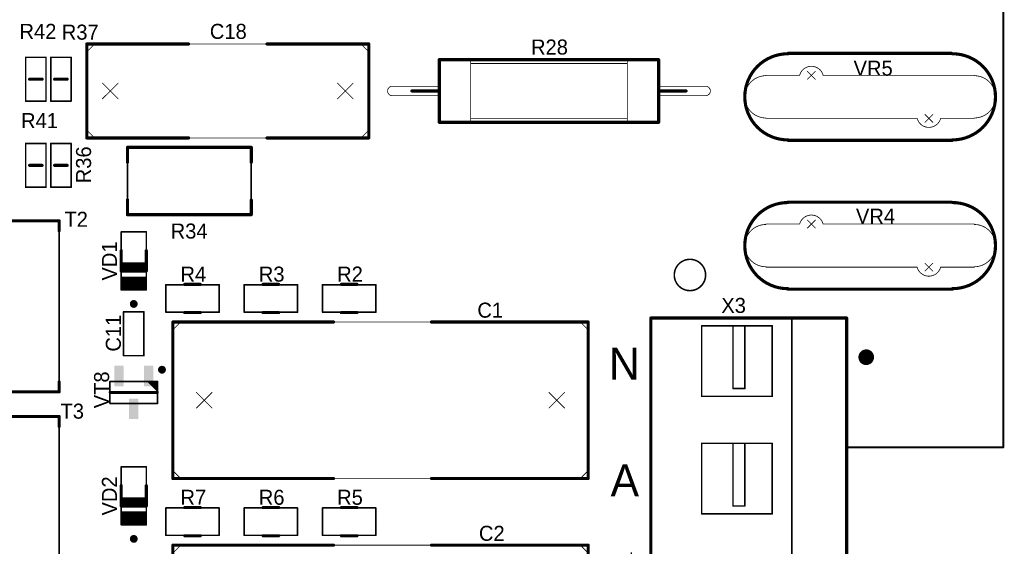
# Model space of a CAD drawing. Extents: x 155 to 301, y 140 to 255.
# Tile 16 of 17: x 238 to 301, y 170 to 203. Entities that reach past the tile are written whole.
import ezdxf

# ---------------------------------------------------------------- set-up
doc = ezdxf.new("R2010")
doc.units = 0
for name, color, linetype in [('Board', 3, 'CONTINUOUS'), ('Top_Assy', 10, 'CONTINUOUS'), ('Top_Assy_SMD', 27, 'CONTINUOUS'), ('Top_Attr', 23, 'CONTINUOUS'), ('Top_Attr_SMD', 25, 'CONTINUOUS'), ('Top_Silk', 6, 'CONTINUOUS')]:
    doc.layers.add(name, color=color, linetype=linetype)

# ---------------------------------------------------------------- blocks, each defined once
blk = doc.blocks.new('UNIT_DISC')
at = {"linetype": 'CONTINUOUS', "const_width": 0.5}
blk.add_lwpolyline([(0.25, 0, 1), (-0.25, 0, 1)], format="xyb", close=True, dxfattribs=at)
blk = doc.blocks.new('RESC1608X55N_5504')
at = {"layer": 'Top_Assy_SMD', "linetype": 'CONTINUOUS', "const_width": 0.1}
for points in [[(240.2, 195.4), (240.2, 192.6)], [(241.5, 195.4), (240.2, 195.4)], [(241.5, 192.6), (241.5, 195.4)], [(240.2, 192.6), (241.5, 192.6)]]:
    blk.add_lwpolyline(points, dxfattribs=at)
at = {"layer": 'Top_Silk', "linetype": 'CONTINUOUS', "const_width": 0.2}
blk.add_lwpolyline([(241.25, 194), (240.45, 194)], dxfattribs=at)
at = {"layer": 'Top_Assy_SMD', "xscale": 0.1, "yscale": 0.1, "zscale": 0.1}
for p in [(240.2, 195.4), (240.2, 195.4), (241.5, 195.4), (241.5, 195.4), (240.2, 192.6), (240.2, 192.6), (241.5, 192.6), (241.5, 192.6)]:
    blk.add_blockref('UNIT_DISC', p, dxfattribs=at)
at = {"layer": 'Top_Silk', "xscale": 0.2, "yscale": 0.2, "zscale": 0.2}
for p in [(240.45, 194), (241.25, 194)]:
    blk.add_blockref('UNIT_DISC', p, dxfattribs=at)
blk = doc.blocks.new('R36')
blk.add_blockref('RESC1608X55N_5504', (0, 0))
at = {"layer": 'Top_Attr_SMD'}
blk.add_text('R36', height=0.96, rotation=90, dxfattribs=at).set_placement((242.775, 192.85625))
blk = doc.blocks.new('RESC1608X55N_5526')
at = {"layer": 'Top_Assy_SMD', "linetype": 'CONTINUOUS', "const_width": 0.1}
for points in [[(238.6, 195.4), (238.6, 192.6)], [(239.9, 195.4), (238.6, 195.4)], [(239.9, 192.6), (239.9, 195.4)], [(238.6, 192.6), (239.9, 192.6)]]:
    blk.add_lwpolyline(points, dxfattribs=at)
at = {"layer": 'Top_Silk', "linetype": 'CONTINUOUS', "const_width": 0.2}
blk.add_lwpolyline([(238.85, 194), (239.65, 194)], dxfattribs=at)
at = {"layer": 'Top_Assy_SMD', "xscale": 0.1, "yscale": 0.1, "zscale": 0.1}
for p in [(238.6, 195.4), (238.6, 195.4), (239.9, 195.4), (239.9, 195.4), (238.6, 192.6), (238.6, 192.6), (239.9, 192.6), (239.9, 192.6)]:
    blk.add_blockref('UNIT_DISC', p, dxfattribs=at)
at = {"layer": 'Top_Silk', "xscale": 0.2, "yscale": 0.2, "zscale": 0.2}
for p in [(238.85, 194), (239.65, 194)]:
    blk.add_blockref('UNIT_DISC', p, dxfattribs=at)
blk = doc.blocks.new('R41')
blk.add_blockref('RESC1608X55N_5526', (0, 0))
at = {"layer": 'Top_Attr_SMD'}
blk.add_text('R41', height=0.96, dxfattribs=at).set_placement((238.30625, 196.375))
blk = doc.blocks.new('RESC3216X65N_5599')
at = {"layer": 'Top_Assy_SMD', "linetype": 'CONTINUOUS', "const_width": 0.1}
for points in [[(252.55, 172.125), (252.55, 170.375)], [(255.95, 172.125), (252.55, 172.125)], [(255.95, 170.375), (255.95, 172.125)], [(252.55, 170.375), (255.95, 170.375)]]:
    blk.add_lwpolyline(points, dxfattribs=at)
at = {"layer": 'Top_Silk', "linetype": 'CONTINUOUS', "const_width": 0.2}
for points in [[(254.75, 172.15), (253.75, 172.15)], [(254.75, 170.35), (253.75, 170.35)]]:
    blk.add_lwpolyline(points, dxfattribs=at)
at = {"layer": 'Top_Assy_SMD', "xscale": 0.1, "yscale": 0.1, "zscale": 0.1}
for p in [(252.55, 172.125), (252.55, 172.125), (255.95, 172.125), (255.95, 172.125), (252.55, 170.375), (252.55, 170.375), (255.95, 170.375), (255.95, 170.375)]:
    blk.add_blockref('UNIT_DISC', p, dxfattribs=at)
at = {"layer": 'Top_Silk', "xscale": 0.2, "yscale": 0.2, "zscale": 0.2}
for p in [(253.75, 172.15), (254.75, 172.15), (253.75, 170.35), (254.75, 170.35)]:
    blk.add_blockref('UNIT_DISC', p, dxfattribs=at)
blk = doc.blocks.new('R6')
blk.add_blockref('RESC3216X65N_5599', (0, 0))
at = {"layer": 'Top_Attr_SMD'}
blk.add_text('R6', height=0.96, dxfattribs=at).set_placement((253.48125, 172.325))
blk = doc.blocks.new('RESC3216X65N_5622')
at = {"layer": 'Top_Assy_SMD', "linetype": 'CONTINUOUS', "const_width": 0.1}
for points in [[(252.55, 186.375), (252.55, 184.625)], [(255.95, 186.375), (252.55, 186.375)], [(255.95, 184.625), (255.95, 186.375)], [(252.55, 184.625), (255.95, 184.625)]]:
    blk.add_lwpolyline(points, dxfattribs=at)
at = {"layer": 'Top_Silk', "linetype": 'CONTINUOUS', "const_width": 0.2}
for points in [[(254.75, 186.4), (253.75, 186.4)], [(254.75, 184.6), (253.75, 184.6)]]:
    blk.add_lwpolyline(points, dxfattribs=at)
at = {"layer": 'Top_Assy_SMD', "xscale": 0.1, "yscale": 0.1, "zscale": 0.1}
for p in [(252.55, 186.375), (252.55, 186.375), (255.95, 186.375), (255.95, 186.375), (252.55, 184.625), (252.55, 184.625), (255.95, 184.625), (255.95, 184.625)]:
    blk.add_blockref('UNIT_DISC', p, dxfattribs=at)
at = {"layer": 'Top_Silk', "xscale": 0.2, "yscale": 0.2, "zscale": 0.2}
for p in [(253.75, 186.4), (254.75, 186.4), (253.75, 184.6), (254.75, 184.6)]:
    blk.add_blockref('UNIT_DISC', p, dxfattribs=at)
blk = doc.blocks.new('R3')
blk.add_blockref('RESC3216X65N_5622', (0, 0))
at = {"layer": 'Top_Attr_SMD'}
blk.add_text('R3', height=0.96, dxfattribs=at).set_placement((253.48125, 186.575))
blk = doc.blocks.new('RESC1608X55N_6766')
at = {"layer": 'Top_Assy_SMD', "linetype": 'CONTINUOUS', "const_width": 0.1}
for points in [[(240.2, 200.9), (240.2, 198.1)], [(241.5, 200.9), (240.2, 200.9)], [(241.5, 198.1), (241.5, 200.9)], [(240.2, 198.1), (241.5, 198.1)]]:
    blk.add_lwpolyline(points, dxfattribs=at)
at = {"layer": 'Top_Silk', "linetype": 'CONTINUOUS', "const_width": 0.2}
blk.add_lwpolyline([(241.25, 199.5), (240.45, 199.5)], dxfattribs=at)
at = {"layer": 'Top_Assy_SMD', "xscale": 0.1, "yscale": 0.1, "zscale": 0.1}
for p in [(240.2, 200.9), (240.2, 200.9), (241.5, 200.9), (241.5, 200.9), (240.2, 198.1), (240.2, 198.1), (241.5, 198.1), (241.5, 198.1)]:
    blk.add_blockref('UNIT_DISC', p, dxfattribs=at)
at = {"layer": 'Top_Silk', "xscale": 0.2, "yscale": 0.2, "zscale": 0.2}
for p in [(240.45, 199.5), (241.25, 199.5)]:
    blk.add_blockref('UNIT_DISC', p, dxfattribs=at)
blk = doc.blocks.new('R37')
blk.add_blockref('RESC1608X55N_6766', (0, 0))
at = {"layer": 'Top_Attr_SMD'}
blk.add_text('R37', height=0.96, dxfattribs=at).set_placement((240.90625, 202.025))
blk = doc.blocks.new('RESC1608X55N_6810')
at = {"layer": 'Top_Assy_SMD', "linetype": 'CONTINUOUS', "const_width": 0.1}
for points in [[(238.6, 200.9), (238.6, 198.1)], [(239.9, 200.9), (238.6, 200.9)], [(239.9, 198.1), (239.9, 200.9)], [(238.6, 198.1), (239.9, 198.1)]]:
    blk.add_lwpolyline(points, dxfattribs=at)
at = {"layer": 'Top_Silk', "linetype": 'CONTINUOUS', "const_width": 0.2}
blk.add_lwpolyline([(238.85, 199.5), (239.65, 199.5)], dxfattribs=at)
at = {"layer": 'Top_Assy_SMD', "xscale": 0.1, "yscale": 0.1, "zscale": 0.1}
for p in [(238.6, 200.9), (238.6, 200.9), (239.9, 200.9), (239.9, 200.9), (238.6, 198.1), (238.6, 198.1), (239.9, 198.1), (239.9, 198.1)]:
    blk.add_blockref('UNIT_DISC', p, dxfattribs=at)
at = {"layer": 'Top_Silk', "xscale": 0.2, "yscale": 0.2, "zscale": 0.2}
for p in [(238.85, 199.5), (239.65, 199.5)]:
    blk.add_blockref('UNIT_DISC', p, dxfattribs=at)
blk = doc.blocks.new('R42')
blk.add_blockref('RESC1608X55N_6810', (0, 0))
at = {"layer": 'Top_Attr_SMD'}
blk.add_text('R42', height=0.96, dxfattribs=at).set_placement((238.20625, 202.075))
blk = doc.blocks.new('SOT95P237X112_3N_8011')
at = {"layer": 'Top_Assy_SMD', "linetype": 'CONTINUOUS', "const_width": 0.1}
for points in [[(243.98, 180.2), (243.98, 178.8)], [(247.02, 180.2), (243.98, 180.2)], [(246.42, 180.2), (247.02, 179.6)], [(246.52, 180.2), (247.02, 179.7)], [(246.62, 180.2), (247.02, 179.8)], [(246.72, 180.2), (247.02, 179.9)], [(246.82, 180.2), (247.02, 180)], [(246.92, 180.2), (247.02, 180.1)], [(247.02, 178.8), (247.02, 180.2)], [(243.98, 178.8), (247.02, 178.8)]]:
    blk.add_lwpolyline(points, dxfattribs=at)
at = {"layer": 'Top_Silk', "linetype": 'CONTINUOUS', "const_width": 0.25}
blk.add_lwpolyline([(247.3, 180.825, 1), (247.3, 181.075, 1)], format="xyb", close=True, dxfattribs=at)
at = {"layer": 'Top_Silk', "linetype": 'CONTINUOUS', "const_width": 0.2}
blk.add_lwpolyline([(244, 179.5), (247, 179.5)], dxfattribs=at)
at = {"layer": 'Top_Assy_SMD', "xscale": 0.1, "yscale": 0.1, "zscale": 0.1}
for p in [(243.98, 180.2), (243.98, 180.2), (246.42, 180.2), (246.52, 180.2), (246.62, 180.2), (246.72, 180.2), (246.82, 180.2), (246.92, 180.2), (247.02, 180.2), (247.02, 180.2), (247.02, 180.1), (247.02, 180), (247.02, 179.9), (247.02, 179.8), (247.02, 179.7), (247.02, 179.6), (243.98, 178.8), (243.98, 178.8), (247.02, 178.8), (247.02, 178.8)]:
    blk.add_blockref('UNIT_DISC', p, dxfattribs=at)
at = {"layer": 'Top_Silk', "xscale": 0.2, "yscale": 0.2, "zscale": 0.2}
for p in [(244, 179.5), (247, 179.5)]:
    blk.add_blockref('UNIT_DISC', p, dxfattribs=at)
blk = doc.blocks.new('SHAPE_SQ_511_236_0_0_0_0')
blk.add_solid([(-0.65, -0.3), (0.65, -0.3), (-0.65, 0.3), (0.65, 0.3)])
blk = doc.blocks.new('13x06a72')
at = {"layer": 'Top_Assy_SMD'}
blk.add_blockref('SHAPE_SQ_511_236_0_0_0_0', (0, 0), dxfattribs=at)
blk = doc.blocks.new('13x06a20')
at = {"layer": 'Top_Assy_SMD'}
blk.add_blockref('SHAPE_SQ_511_236_0_0_0_0', (0, 0), dxfattribs=at)
blk = doc.blocks.new('13x06a75')
at = {"layer": 'Top_Assy_SMD'}
blk.add_blockref('SHAPE_SQ_511_236_0_0_0_0', (0, 0), dxfattribs=at)
blk = doc.blocks.new('VT8')
blk.add_blockref('SOT95P237X112_3N_8011', (0, 0))
at = {"rotation": 270}
for name, p in [('13x06a72', (244.55, 180.55)), ('13x06a20', (246.45, 180.55)), ('13x06a75', (245.5, 178.45))]:
    blk.add_blockref(name, p, dxfattribs=at)
at = {"layer": 'Top_Attr_SMD'}
blk.add_text('VT8', height=0.96, rotation=90, dxfattribs=at).set_placement((243.925, 178.4875))
blk = doc.blocks.new('DIOMELF3515N_8057')
at = {"layer": 'Top_Assy_SMD', "linetype": 'CONTINUOUS', "const_width": 0.1}
for points in [[(244.7, 189.75), (244.7, 186.05)], [(246.3, 189.75), (244.7, 189.75)], [(246.3, 186.05), (246.3, 189.75)], [(246.3, 186.85), (244.7, 186.85)], [(246.3, 186.75), (244.7, 186.75)], [(246.3, 186.65), (244.7, 186.65)], [(246.3, 186.55), (244.7, 186.55)], [(246.3, 186.45), (244.7, 186.45)], [(246.3, 186.35), (244.7, 186.35)], [(246.3, 186.25), (244.7, 186.25)], [(246.3, 186.15), (244.7, 186.15)], [(244.7, 186.05), (246.3, 186.05)]]:
    blk.add_lwpolyline(points, dxfattribs=at)
at = {"layer": 'Top_Silk', "linetype": 'CONTINUOUS', "const_width": 0.2}
for points in [[(244.7, 187.25), (244.7, 188.55)], [(246.3, 187.25), (246.3, 188.55)], [(246.3, 187.7), (244.7, 187.7)], [(246.3, 187.55), (244.7, 187.55)], [(246.3, 187.4), (244.7, 187.4)], [(244.7, 187.25), (246.3, 187.25)]]:
    blk.add_lwpolyline(points, dxfattribs=at)
at = {"layer": 'Top_Silk', "linetype": 'CONTINUOUS', "const_width": 0.25}
blk.add_lwpolyline([(245.5, 185.275, 1), (245.5, 185.025, 1)], format="xyb", close=True, dxfattribs=at)
at = {"layer": 'Top_Assy_SMD', "xscale": 0.1, "yscale": 0.1, "zscale": 0.1}
for p in [(244.7, 189.75), (244.7, 189.75), (246.3, 189.75), (246.3, 189.75), (244.7, 186.85), (244.7, 186.75), (244.7, 186.65), (246.3, 186.85), (246.3, 186.75), (246.3, 186.65), (244.7, 186.55), (244.7, 186.45), (244.7, 186.35), (244.7, 186.25), (244.7, 186.15), (244.7, 186.05), (244.7, 186.05), (246.3, 186.55), (246.3, 186.45), (246.3, 186.35), (246.3, 186.25), (246.3, 186.15), (246.3, 186.05), (246.3, 186.05)]:
    blk.add_blockref('UNIT_DISC', p, dxfattribs=at)
at = {"layer": 'Top_Silk', "xscale": 0.2, "yscale": 0.2, "zscale": 0.2}
for p in [(244.7, 188.55), (246.3, 188.55), (244.7, 187.7), (244.7, 187.55), (244.7, 187.4), (244.7, 187.25), (244.7, 187.25), (246.3, 187.7), (246.3, 187.55), (246.3, 187.4), (246.3, 187.25), (246.3, 187.25)]:
    blk.add_blockref('UNIT_DISC', p, dxfattribs=at)
blk = doc.blocks.new('VD1')
blk.add_blockref('DIOMELF3515N_8057', (0, 0))
at = {"layer": 'Top_Attr_SMD'}
blk.add_text('VD1', height=0.96, rotation=90, dxfattribs=at).set_placement((244.425, 186.64375))
blk = doc.blocks.new('RESC3216X65N_8150')
at = {"layer": 'Top_Assy_SMD', "linetype": 'CONTINUOUS', "const_width": 0.1}
for points in [[(257.55, 172.125), (257.55, 170.375)], [(260.95, 172.125), (257.55, 172.125)], [(260.95, 170.375), (260.95, 172.125)], [(257.55, 170.375), (260.95, 170.375)]]:
    blk.add_lwpolyline(points, dxfattribs=at)
at = {"layer": 'Top_Silk', "linetype": 'CONTINUOUS', "const_width": 0.2}
for points in [[(259.75, 172.15), (258.75, 172.15)], [(259.75, 170.35), (258.75, 170.35)]]:
    blk.add_lwpolyline(points, dxfattribs=at)
at = {"layer": 'Top_Assy_SMD', "xscale": 0.1, "yscale": 0.1, "zscale": 0.1}
for p in [(257.55, 172.125), (257.55, 172.125), (260.95, 172.125), (260.95, 172.125), (257.55, 170.375), (257.55, 170.375), (260.95, 170.375), (260.95, 170.375)]:
    blk.add_blockref('UNIT_DISC', p, dxfattribs=at)
at = {"layer": 'Top_Silk', "xscale": 0.2, "yscale": 0.2, "zscale": 0.2}
for p in [(258.75, 172.15), (259.75, 172.15), (258.75, 170.35), (259.75, 170.35)]:
    blk.add_blockref('UNIT_DISC', p, dxfattribs=at)
blk = doc.blocks.new('R5')
blk.add_blockref('RESC3216X65N_8150', (0, 0))
at = {"layer": 'Top_Attr_SMD'}
blk.add_text('R5', height=0.96, dxfattribs=at).set_placement((258.48125, 172.325))
blk = doc.blocks.new('RESC3216X65N_8173')
at = {"layer": 'Top_Assy_SMD', "linetype": 'CONTINUOUS', "const_width": 0.1}
for points in [[(257.55, 186.375), (257.55, 184.625)], [(260.95, 186.375), (257.55, 186.375)], [(260.95, 184.625), (260.95, 186.375)], [(257.55, 184.625), (260.95, 184.625)]]:
    blk.add_lwpolyline(points, dxfattribs=at)
at = {"layer": 'Top_Silk', "linetype": 'CONTINUOUS', "const_width": 0.2}
for points in [[(259.75, 186.4), (258.75, 186.4)], [(259.75, 184.6), (258.75, 184.6)]]:
    blk.add_lwpolyline(points, dxfattribs=at)
at = {"layer": 'Top_Assy_SMD', "xscale": 0.1, "yscale": 0.1, "zscale": 0.1}
for p in [(257.55, 186.375), (257.55, 186.375), (260.95, 186.375), (260.95, 186.375), (257.55, 184.625), (257.55, 184.625), (260.95, 184.625), (260.95, 184.625)]:
    blk.add_blockref('UNIT_DISC', p, dxfattribs=at)
at = {"layer": 'Top_Silk', "xscale": 0.2, "yscale": 0.2, "zscale": 0.2}
for p in [(258.75, 186.4), (259.75, 186.4), (258.75, 184.6), (259.75, 184.6)]:
    blk.add_blockref('UNIT_DISC', p, dxfattribs=at)
blk = doc.blocks.new('R2')
blk.add_blockref('RESC3216X65N_8173', (0, 0))
at = {"layer": 'Top_Attr_SMD'}
blk.add_text('R2', height=0.96, dxfattribs=at).set_placement((258.48125, 186.575))
blk = doc.blocks.new('OTV20_8197')
at = {"layer": 'Top_Assy', "linetype": 'CONTINUOUS', "const_width": 0.1}
blk.add_lwpolyline([(280, 187, 1), (282, 187, 1)], format="xyb", close=True, dxfattribs=at)
blk = doc.blocks.new('9')
blk.add_blockref('OTV20_8197', (0, 0))
blk = doc.blocks.new('CAPC1608X90N_9369')
at = {"layer": 'Top_Assy_SMD', "linetype": 'CONTINUOUS', "const_width": 0.1}
for points in [[(246.15, 184.65), (244.85, 184.65)], [(244.85, 184.65), (244.85, 181.85)], [(246.15, 181.85), (246.15, 184.65)], [(244.85, 181.85), (246.15, 181.85)]]:
    blk.add_lwpolyline(points, dxfattribs=at)
at = {"layer": 'Top_Assy_SMD', "xscale": 0.1, "yscale": 0.1, "zscale": 0.1}
for p in [(244.85, 184.65), (244.85, 184.65), (246.15, 184.65), (246.15, 184.65), (244.85, 181.85), (244.85, 181.85), (246.15, 181.85), (246.15, 181.85)]:
    blk.add_blockref('UNIT_DISC', p, dxfattribs=at)
blk = doc.blocks.new('C11')
blk.add_blockref('CAPC1608X90N_9369', (0, 0))
at = {"layer": 'Top_Attr_SMD'}
blk.add_text('C11', height=0.96, rotation=90, dxfattribs=at).set_placement((244.675, 182.10625))
blk = doc.blocks.new('XFMR_VAC_K5024_9390')
at = {"layer": 'Top_Assy_SMD', "linetype": 'CONTINUOUS', "const_width": 0.1}
for points in [[(226.765, 169.579), (226.765, 177.961)], [(226.765, 177.961), (240.735, 177.961)], [(240.735, 177.961), (240.735, 167.039)], [(227.146, 169.579), (226.765, 169.579)], [(227.146, 168.563), (226.765, 168.563)], [(226.765, 167.039), (226.765, 168.563)], [(240.735, 167.039), (226.765, 167.039)]]:
    blk.add_lwpolyline(points, dxfattribs=at)
at = {"layer": 'Top_Assy_SMD', "linetype": 'CONTINUOUS', "const_width": 0.4}
blk.add_lwpolyline([(228.06739, 170.061, 1), (228.51461, 170.061, 1)], format="xyb", close=True, dxfattribs=at)
at = {"layer": 'Top_Assy_SMD', "linetype": 'CONTINUOUS', "const_width": 0.1}
blk.add_lwpolyline([(227.146, 168.563, 1), (227.146, 169.579, 1)], format="xyb", dxfattribs=at)
at = {"layer": 'Top_Silk', "linetype": 'CONTINUOUS', "const_width": 0.2}
for points in [[(226.765, 177.961), (226.765, 177.326)], [(240.735, 177.961), (226.765, 177.961)], [(240.735, 177.326), (240.735, 177.961)], [(226.765, 167.039), (226.765, 167.674)], [(240.735, 167.674), (240.735, 167.039)], [(240.735, 167.039), (226.765, 167.039)]]:
    blk.add_lwpolyline(points, dxfattribs=at)
at = {"layer": 'Top_Silk', "linetype": 'CONTINUOUS', "const_width": 0.4}
blk.add_lwpolyline([(225.32239, 168.741, 1), (225.76961, 168.741, 1)], format="xyb", close=True, dxfattribs=at)
at = {"layer": 'Top_Assy_SMD', "xscale": 0.1, "yscale": 0.1, "zscale": 0.1}
for p in [(226.765, 177.961), (226.765, 177.961), (240.735, 177.961), (240.735, 177.961), (226.765, 169.579), (226.765, 169.579), (227.146, 169.579), (227.146, 169.579), (226.765, 168.563), (226.765, 168.563), (227.146, 168.563), (227.146, 168.563), (226.765, 167.039), (226.765, 167.039), (240.735, 167.039), (240.735, 167.039)]:
    blk.add_blockref('UNIT_DISC', p, dxfattribs=at)
at = {"layer": 'Top_Silk', "xscale": 0.2, "yscale": 0.2, "zscale": 0.2}
for p in [(226.765, 177.961), (226.765, 177.961), (240.735, 177.961), (240.735, 177.961), (226.765, 177.326), (240.735, 177.326), (226.765, 167.674), (240.735, 167.674), (226.765, 167.039), (226.765, 167.039), (240.735, 167.039), (240.735, 167.039)]:
    blk.add_blockref('UNIT_DISC', p, dxfattribs=at)
blk = doc.blocks.new('T3')
blk.add_blockref('XFMR_VAC_K5024_9390', (0, 0))
at = {"layer": 'Top_Attr_SMD'}
blk.add_text('T3', height=0.96, dxfattribs=at).set_placement((240.825, 177.825))
blk = doc.blocks.new('DIOMELF3515N_9482')
at = {"layer": 'Top_Assy_SMD', "linetype": 'CONTINUOUS', "const_width": 0.1}
for points in [[(244.7, 174.75), (244.7, 171.05)], [(246.3, 174.75), (244.7, 174.75)], [(246.3, 171.05), (246.3, 174.75)], [(246.3, 171.85), (244.7, 171.85)], [(246.3, 171.75), (244.7, 171.75)], [(246.3, 171.65), (244.7, 171.65)], [(246.3, 171.55), (244.7, 171.55)], [(246.3, 171.45), (244.7, 171.45)], [(246.3, 171.35), (244.7, 171.35)], [(246.3, 171.25), (244.7, 171.25)], [(246.3, 171.15), (244.7, 171.15)], [(244.7, 171.05), (246.3, 171.05)]]:
    blk.add_lwpolyline(points, dxfattribs=at)
at = {"layer": 'Top_Silk', "linetype": 'CONTINUOUS', "const_width": 0.2}
for points in [[(244.7, 172.25), (244.7, 173.55)], [(246.3, 172.25), (246.3, 173.55)], [(246.3, 172.7), (244.7, 172.7)], [(246.3, 172.55), (244.7, 172.55)], [(246.3, 172.4), (244.7, 172.4)], [(244.7, 172.25), (246.3, 172.25)]]:
    blk.add_lwpolyline(points, dxfattribs=at)
at = {"layer": 'Top_Silk', "linetype": 'CONTINUOUS', "const_width": 0.25}
blk.add_lwpolyline([(245.5, 170.275, 1), (245.5, 170.025, 1)], format="xyb", close=True, dxfattribs=at)
at = {"layer": 'Top_Assy_SMD', "xscale": 0.1, "yscale": 0.1, "zscale": 0.1}
for p in [(244.7, 174.75), (244.7, 174.75), (246.3, 174.75), (246.3, 174.75), (244.7, 171.85), (244.7, 171.75), (244.7, 171.65), (244.7, 171.55), (246.3, 171.85), (246.3, 171.75), (246.3, 171.65), (246.3, 171.55), (244.7, 171.45), (244.7, 171.35), (244.7, 171.25), (244.7, 171.15), (244.7, 171.05), (244.7, 171.05), (246.3, 171.45), (246.3, 171.35), (246.3, 171.25), (246.3, 171.15), (246.3, 171.05), (246.3, 171.05)]:
    blk.add_blockref('UNIT_DISC', p, dxfattribs=at)
at = {"layer": 'Top_Silk', "xscale": 0.2, "yscale": 0.2, "zscale": 0.2}
for p in [(244.7, 173.55), (246.3, 173.55), (244.7, 172.7), (244.7, 172.55), (244.7, 172.4), (244.7, 172.25), (244.7, 172.25), (246.3, 172.7), (246.3, 172.55), (246.3, 172.4), (246.3, 172.25), (246.3, 172.25)]:
    blk.add_blockref('UNIT_DISC', p, dxfattribs=at)
blk = doc.blocks.new('VD2')
blk.add_blockref('DIOMELF3515N_9482', (0, 0))
at = {"layer": 'Top_Attr_SMD'}
blk.add_text('VD2', height=0.96, rotation=90, dxfattribs=at).set_placement((244.425, 171.64375))
blk = doc.blocks.new('CAPR22_5_10X26_5X19_9664')
at = {"layer": 'Top_Assy', "linetype": 'CONTINUOUS', "const_width": 0.05}
for points in [[(248.5, 184), (248, 183.5)], [(248, 183.5), (248, 174.5)], [(274, 184), (248.5, 184)], [(274.5, 183.5), (274, 184)], [(274.5, 174.5), (274.5, 183.5)], [(249.5, 179.5), (250.5, 178.5)], [(250.5, 179.5), (249.5, 178.5)], [(272, 179.5), (273, 178.5)], [(273, 179.5), (272, 178.5)], [(248, 174.5), (248.5, 174)], [(274, 174), (274.5, 174.5)], [(248.5, 174), (274, 174)]]:
    blk.add_lwpolyline(points, dxfattribs=at)
at = {"layer": 'Top_Silk', "linetype": 'CONTINUOUS', "const_width": 0.2}
for points in [[(248, 184), (248, 174)], [(258.25, 184), (248, 184)], [(274.5, 184), (264.5, 184)], [(274.5, 184), (274.5, 174)], [(258.25, 174), (248, 174)], [(274.5, 174), (264.5, 174)]]:
    blk.add_lwpolyline(points, dxfattribs=at)
at = {"layer": 'Top_Assy', "xscale": 0.05, "yscale": 0.05, "zscale": 0.05}
for p in [(248, 183.5), (248, 183.5), (248.5, 184), (248.5, 184), (274, 184), (274, 184), (274.5, 183.5), (274.5, 183.5), (249.5, 179.5), (250.5, 179.5), (272, 179.5), (273, 179.5), (249.5, 178.5), (250.5, 178.5), (272, 178.5), (273, 178.5), (248, 174.5), (248, 174.5), (274.5, 174.5), (274.5, 174.5), (248.5, 174), (248.5, 174), (274, 174), (274, 174)]:
    blk.add_blockref('UNIT_DISC', p, dxfattribs=at)
at = {"layer": 'Top_Silk', "xscale": 0.2, "yscale": 0.2, "zscale": 0.2}
for p in [(248, 184), (248, 184), (258.25, 184), (264.5, 184), (274.5, 184), (274.5, 184), (248, 174), (248, 174), (258.25, 174), (264.5, 174), (274.5, 174), (274.5, 174)]:
    blk.add_blockref('UNIT_DISC', p, dxfattribs=at)
blk = doc.blocks.new('C1')
blk.add_blockref('CAPR22_5_10X26_5X19_9664', (0, 0))
at = {"layer": 'Top_Attr'}
blk.add_text('C1', height=0.96, dxfattribs=at).set_placement((267.43125, 184.275))
blk = doc.blocks.new('CAPR22_5_10X26_5X19_9692')
at = {"layer": 'Top_Assy', "linetype": 'CONTINUOUS', "const_width": 0.05}
for points in [[(248.5, 169.75), (248, 169.25)], [(274, 169.75), (248.5, 169.75)], [(274.5, 169.25), (274, 169.75)], [(248, 169.25), (248, 160.25)], [(274.5, 160.25), (274.5, 169.25)], [(249.5, 165.25), (250.5, 164.25)], [(250.5, 165.25), (249.5, 164.25)], [(272, 165.25), (273, 164.25)], [(273, 165.25), (272, 164.25)], [(248, 160.25), (248.5, 159.75)], [(274, 159.75), (274.5, 160.25)], [(248.5, 159.75), (274, 159.75)]]:
    blk.add_lwpolyline(points, dxfattribs=at)
at = {"layer": 'Top_Silk', "linetype": 'CONTINUOUS', "const_width": 0.2}
for points in [[(248, 169.75), (248, 159.75)], [(258.25, 169.75), (248, 169.75)], [(274.5, 169.75), (264.5, 169.75)], [(274.5, 169.75), (274.5, 159.75)], [(258.25, 159.75), (248, 159.75)], [(274.5, 159.75), (264.5, 159.75)]]:
    blk.add_lwpolyline(points, dxfattribs=at)
at = {"layer": 'Top_Assy', "xscale": 0.05, "yscale": 0.05, "zscale": 0.05}
for p in [(248.5, 169.75), (248.5, 169.75), (274, 169.75), (274, 169.75), (248, 169.25), (248, 169.25), (274.5, 169.25), (274.5, 169.25), (249.5, 165.25), (250.5, 165.25), (272, 165.25), (273, 165.25), (249.5, 164.25), (250.5, 164.25), (272, 164.25), (273, 164.25), (248, 160.25), (248, 160.25), (274.5, 160.25), (274.5, 160.25), (248.5, 159.75), (248.5, 159.75), (274, 159.75), (274, 159.75)]:
    blk.add_blockref('UNIT_DISC', p, dxfattribs=at)
at = {"layer": 'Top_Silk', "xscale": 0.2, "yscale": 0.2, "zscale": 0.2}
for p in [(248, 169.75), (248, 169.75), (258.25, 169.75), (264.5, 169.75), (274.5, 169.75), (274.5, 169.75), (248, 159.75), (248, 159.75), (258.25, 159.75), (264.5, 159.75), (274.5, 159.75), (274.5, 159.75)]:
    blk.add_blockref('UNIT_DISC', p, dxfattribs=at)
blk = doc.blocks.new('C2')
blk.add_blockref('CAPR22_5_10X26_5X19_9692', (0, 0))
at = {"layer": 'Top_Attr'}
blk.add_text('C2', height=0.96, dxfattribs=at).set_placement((267.53125, 170.025))
blk = doc.blocks.new('VAR_EPCOS_SIOV_S14K230_9760')
at = {"layer": 'Top_Assy', "linetype": 'CONTINUOUS', "const_width": 0.05}
for points in [[(289.50011, 199.74959, 0.7687144), (287.99989, 199.74959, 0.7687144)], [(285.85, 199.72523, 1), (285.85, 197.02477, 1)], [(299.15, 197.02477, 1), (299.15, 199.72523, 1)], [(295.49989, 197.00041, 0.7687144), (297.00011, 197.00041, 0.7687144)]]:
    blk.add_lwpolyline(points, format="xyb", dxfattribs=at)
for points in [[(289, 199.5), (288.5, 200)], [(288.5, 199.5), (289, 200)], [(285.85, 199.75), (288, 199.75)], [(289.5, 199.75), (299.15, 199.75)], [(295.5, 197), (285.85, 197)], [(296, 196.75), (296.5, 197.25)], [(296.5, 196.75), (296, 197.25)], [(297, 197), (299.15, 197)]]:
    blk.add_lwpolyline(points, dxfattribs=at)
at = {"layer": 'Top_Silk', "linetype": 'CONTINUOUS', "const_width": 0.2}
for points in [[(287.25, 201.12511, 1), (287.25, 195.62489, 1)], [(297.75, 195.62489, 1), (297.75, 201.12511, 1)]]:
    blk.add_lwpolyline(points, format="xyb", dxfattribs=at)
for points in [[(297.7, 201.15), (287.25, 201.15)], [(297.75, 195.6), (287.25, 195.6)]]:
    blk.add_lwpolyline(points, dxfattribs=at)
at = {"layer": 'Top_Assy', "xscale": 0.05, "yscale": 0.05, "zscale": 0.05}
for p in [(288.5, 200), (289, 200), (285.85, 199.75), (285.85, 199.72523), (287.99989, 199.74959), (288, 199.75), (288.5, 199.5), (289, 199.5), (289.5, 199.75), (289.50011, 199.74959), (299.15, 199.75), (299.15, 199.72523), (285.85, 197.02477), (285.85, 197), (295.49989, 197.00041), (295.5, 197), (296, 197.25), (296, 196.75), (296.5, 197.25), (296.5, 196.75), (297, 197), (297.00011, 197.00041), (299.15, 197.02477), (299.15, 197)]:
    blk.add_blockref('UNIT_DISC', p, dxfattribs=at)
at = {"layer": 'Top_Silk', "xscale": 0.2, "yscale": 0.2, "zscale": 0.2}
for p in [(287.25, 201.15), (287.25, 201.12511), (297.7, 201.15), (297.75, 201.12511), (287.25, 195.62489), (287.25, 195.6), (297.75, 195.62489), (297.75, 195.6)]:
    blk.add_blockref('UNIT_DISC', p, dxfattribs=at)
blk = doc.blocks.new('VR5')
blk.add_blockref('VAR_EPCOS_SIOV_S14K230_9760', (0, 0))
at = {"layer": 'Top_Attr'}
blk.add_text('VR5', height=0.96, dxfattribs=at).set_placement((291.44375, 199.725))
blk = doc.blocks.new('XFMR_VAC_K5024_10813')
at = {"layer": 'Top_Assy_SMD', "linetype": 'CONTINUOUS', "const_width": 0.1}
for points in [[(226.765, 182.079), (226.765, 190.461)], [(226.765, 190.461), (240.735, 190.461)], [(240.735, 190.461), (240.735, 179.539)], [(227.146, 182.079), (226.765, 182.079)], [(227.146, 181.063), (226.765, 181.063)], [(226.765, 179.539), (226.765, 181.063)], [(240.735, 179.539), (226.765, 179.539)]]:
    blk.add_lwpolyline(points, dxfattribs=at)
at = {"layer": 'Top_Assy_SMD', "linetype": 'CONTINUOUS', "const_width": 0.4}
blk.add_lwpolyline([(228.06739, 182.561, 1), (228.51461, 182.561, 1)], format="xyb", close=True, dxfattribs=at)
at = {"layer": 'Top_Assy_SMD', "linetype": 'CONTINUOUS', "const_width": 0.1}
blk.add_lwpolyline([(227.146, 181.063, 1), (227.146, 182.079, 1)], format="xyb", dxfattribs=at)
at = {"layer": 'Top_Silk', "linetype": 'CONTINUOUS', "const_width": 0.2}
for points in [[(226.765, 190.461), (226.765, 189.826)], [(240.735, 190.461), (226.765, 190.461)], [(240.735, 189.826), (240.735, 190.461)], [(226.765, 179.539), (226.765, 180.174)], [(240.735, 180.174), (240.735, 179.539)], [(240.735, 179.539), (226.765, 179.539)]]:
    blk.add_lwpolyline(points, dxfattribs=at)
at = {"layer": 'Top_Silk', "linetype": 'CONTINUOUS', "const_width": 0.4}
blk.add_lwpolyline([(225.32239, 181.241, 1), (225.76961, 181.241, 1)], format="xyb", close=True, dxfattribs=at)
at = {"layer": 'Top_Assy_SMD', "xscale": 0.1, "yscale": 0.1, "zscale": 0.1}
for p in [(226.765, 190.461), (226.765, 190.461), (240.735, 190.461), (240.735, 190.461), (226.765, 182.079), (226.765, 182.079), (227.146, 182.079), (227.146, 182.079), (226.765, 181.063), (226.765, 181.063), (227.146, 181.063), (227.146, 181.063), (226.765, 179.539), (226.765, 179.539), (240.735, 179.539), (240.735, 179.539)]:
    blk.add_blockref('UNIT_DISC', p, dxfattribs=at)
at = {"layer": 'Top_Silk', "xscale": 0.2, "yscale": 0.2, "zscale": 0.2}
for p in [(226.765, 190.461), (226.765, 190.461), (240.735, 190.461), (240.735, 190.461), (226.765, 189.826), (240.735, 189.826), (226.765, 180.174), (240.735, 180.174), (226.765, 179.539), (226.765, 179.539), (240.735, 179.539), (240.735, 179.539)]:
    blk.add_blockref('UNIT_DISC', p, dxfattribs=at)
blk = doc.blocks.new('T2')
blk.add_blockref('XFMR_VAC_K5024_10813', (0, 0))
at = {"layer": 'Top_Attr_SMD'}
blk.add_text('T2', height=0.96, dxfattribs=at).set_placement((241.075, 190.075))
blk = doc.blocks.new('VAR_EPCOS_SIOV_S14K230_11030')
at = {"layer": 'Top_Assy', "linetype": 'CONTINUOUS', "const_width": 0.05}
for points in [[(289.50011, 190.24959, 0.7687144), (287.99989, 190.24959, 0.7687144)], [(285.85, 190.22523, 1), (285.85, 187.52477, 1)], [(299.15, 187.52477, 1), (299.15, 190.22523, 1)], [(295.49989, 187.50041, 0.7687144), (297.00011, 187.50041, 0.7687144)]]:
    blk.add_lwpolyline(points, format="xyb", dxfattribs=at)
for points in [[(289, 190), (288.5, 190.5)], [(288.5, 190), (289, 190.5)], [(285.85, 190.25), (288, 190.25)], [(289.5, 190.25), (299.15, 190.25)], [(295.5, 187.5), (285.85, 187.5)], [(296, 187.25), (296.5, 187.75)], [(296.5, 187.25), (296, 187.75)], [(297, 187.5), (299.15, 187.5)]]:
    blk.add_lwpolyline(points, dxfattribs=at)
at = {"layer": 'Top_Silk', "linetype": 'CONTINUOUS', "const_width": 0.2}
for points in [[(287.25, 191.62511, 1), (287.25, 186.12489, 1)], [(297.75, 186.12489, 1), (297.75, 191.62511, 1)]]:
    blk.add_lwpolyline(points, format="xyb", dxfattribs=at)
for points in [[(297.7, 191.65), (287.25, 191.65)], [(297.75, 186.1), (287.25, 186.1)]]:
    blk.add_lwpolyline(points, dxfattribs=at)
at = {"layer": 'Top_Assy', "xscale": 0.05, "yscale": 0.05, "zscale": 0.05}
for p in [(288.5, 190.5), (289, 190.5), (285.85, 190.25), (285.85, 190.22523), (287.99989, 190.24959), (288, 190.25), (288.5, 190), (289, 190), (289.5, 190.25), (289.50011, 190.24959), (299.15, 190.25), (299.15, 190.22523), (285.85, 187.52477), (285.85, 187.5), (295.49989, 187.50041), (295.5, 187.5), (296, 187.75), (296.5, 187.75), (297, 187.5), (297.00011, 187.50041), (299.15, 187.52477), (299.15, 187.5), (296, 187.25), (296.5, 187.25)]:
    blk.add_blockref('UNIT_DISC', p, dxfattribs=at)
at = {"layer": 'Top_Silk', "xscale": 0.2, "yscale": 0.2, "zscale": 0.2}
for p in [(287.25, 191.65), (287.25, 191.62511), (297.7, 191.65), (297.75, 191.62511), (287.25, 186.12489), (287.25, 186.1), (297.75, 186.12489), (297.75, 186.1)]:
    blk.add_blockref('UNIT_DISC', p, dxfattribs=at)
blk = doc.blocks.new('VR4')
blk.add_blockref('VAR_EPCOS_SIOV_S14K230_11030', (0, 0))
at = {"layer": 'Top_Attr'}
blk.add_text('VR4', height=0.96, dxfattribs=at).set_placement((291.59375, 190.275))
blk = doc.blocks.new('RESC3216X65N_11079')
at = {"layer": 'Top_Assy_SMD', "linetype": 'CONTINUOUS', "const_width": 0.1}
for points in [[(247.55, 172.125), (247.55, 170.375)], [(250.95, 172.125), (247.55, 172.125)], [(250.95, 170.375), (250.95, 172.125)], [(247.55, 170.375), (250.95, 170.375)]]:
    blk.add_lwpolyline(points, dxfattribs=at)
at = {"layer": 'Top_Silk', "linetype": 'CONTINUOUS', "const_width": 0.2}
for points in [[(249.75, 172.15), (248.75, 172.15)], [(249.75, 170.35), (248.75, 170.35)]]:
    blk.add_lwpolyline(points, dxfattribs=at)
at = {"layer": 'Top_Assy_SMD', "xscale": 0.1, "yscale": 0.1, "zscale": 0.1}
for p in [(247.55, 172.125), (247.55, 172.125), (250.95, 172.125), (250.95, 172.125), (247.55, 170.375), (247.55, 170.375), (250.95, 170.375), (250.95, 170.375)]:
    blk.add_blockref('UNIT_DISC', p, dxfattribs=at)
at = {"layer": 'Top_Silk', "xscale": 0.2, "yscale": 0.2, "zscale": 0.2}
for p in [(248.75, 172.15), (249.75, 172.15), (248.75, 170.35), (249.75, 170.35)]:
    blk.add_blockref('UNIT_DISC', p, dxfattribs=at)
blk = doc.blocks.new('R7')
blk.add_blockref('RESC3216X65N_11079', (0, 0))
at = {"layer": 'Top_Attr_SMD'}
blk.add_text('R7', height=0.96, dxfattribs=at).set_placement((248.48125, 172.325))
blk = doc.blocks.new('RESC3216X65N_11136')
at = {"layer": 'Top_Assy_SMD', "linetype": 'CONTINUOUS', "const_width": 0.1}
for points in [[(247.55, 186.375), (247.55, 184.625)], [(250.95, 186.375), (247.55, 186.375)], [(250.95, 184.625), (250.95, 186.375)], [(247.55, 184.625), (250.95, 184.625)]]:
    blk.add_lwpolyline(points, dxfattribs=at)
at = {"layer": 'Top_Silk', "linetype": 'CONTINUOUS', "const_width": 0.2}
for points in [[(249.75, 186.4), (248.75, 186.4)], [(249.75, 184.6), (248.75, 184.6)]]:
    blk.add_lwpolyline(points, dxfattribs=at)
at = {"layer": 'Top_Assy_SMD', "xscale": 0.1, "yscale": 0.1, "zscale": 0.1}
for p in [(247.55, 186.375), (247.55, 186.375), (250.95, 186.375), (250.95, 186.375), (247.55, 184.625), (247.55, 184.625), (250.95, 184.625), (250.95, 184.625)]:
    blk.add_blockref('UNIT_DISC', p, dxfattribs=at)
at = {"layer": 'Top_Silk', "xscale": 0.2, "yscale": 0.2, "zscale": 0.2}
for p in [(248.75, 186.4), (249.75, 186.4), (248.75, 184.6), (249.75, 184.6)]:
    blk.add_blockref('UNIT_DISC', p, dxfattribs=at)
blk = doc.blocks.new('R4')
blk.add_blockref('RESC3216X65N_11136', (0, 0))
at = {"layer": 'Top_Attr_SMD'}
blk.add_text('R4', height=0.96, dxfattribs=at).set_placement((248.48125, 186.575))
blk = doc.blocks.new('CAPR15_6X18X12_11486')
at = {"layer": 'Top_Assy', "linetype": 'CONTINUOUS', "const_width": 0.05}
for points in [[(243, 201.75), (242.5, 201.25)], [(260, 201.75), (243, 201.75)], [(260.5, 201.25), (260, 201.75)], [(242.5, 201.25), (242.5, 196.25)], [(260.5, 196.25), (260.5, 201.25)], [(244.5, 199.25), (243.5, 198.25)], [(243.5, 199.25), (244.5, 198.25)], [(258.5, 199.25), (259.5, 198.25)], [(259.5, 199.25), (258.5, 198.25)], [(242.5, 196.25), (243, 195.75)], [(260, 195.75), (260.5, 196.25)], [(243, 195.75), (260, 195.75)]]:
    blk.add_lwpolyline(points, dxfattribs=at)
at = {"layer": 'Top_Silk', "linetype": 'CONTINUOUS', "const_width": 0.2}
for points in [[(242.5, 201.75), (242.5, 195.75)], [(249, 201.75), (242.5, 201.75)], [(260.5, 201.75), (254, 201.75)], [(260.5, 195.75), (260.5, 201.75)], [(249, 195.75), (242.5, 195.75)], [(260.5, 195.75), (254, 195.75)]]:
    blk.add_lwpolyline(points, dxfattribs=at)
at = {"layer": 'Top_Assy', "xscale": 0.05, "yscale": 0.05, "zscale": 0.05}
for p in [(243, 201.75), (243, 201.75), (260, 201.75), (260, 201.75), (242.5, 201.25), (242.5, 201.25), (260.5, 201.25), (260.5, 201.25), (243.5, 199.25), (244.5, 199.25), (258.5, 199.25), (259.5, 199.25), (243.5, 198.25), (244.5, 198.25), (258.5, 198.25), (259.5, 198.25), (242.5, 196.25), (242.5, 196.25), (260.5, 196.25), (260.5, 196.25), (243, 195.75), (243, 195.75), (260, 195.75), (260, 195.75)]:
    blk.add_blockref('UNIT_DISC', p, dxfattribs=at)
at = {"layer": 'Top_Silk', "xscale": 0.2, "yscale": 0.2, "zscale": 0.2}
for p in [(242.5, 201.75), (242.5, 201.75), (249, 201.75), (254, 201.75), (260.5, 201.75), (260.5, 201.75), (242.5, 195.75), (242.5, 195.75), (249, 195.75), (254, 195.75), (260.5, 195.75), (260.5, 195.75)]:
    blk.add_blockref('UNIT_DISC', p, dxfattribs=at)
blk = doc.blocks.new('C18')
blk.add_blockref('CAPR15_6X18X12_11486', (0, 0))
at = {"layer": 'Top_Attr'}
blk.add_text('C18', height=0.96, dxfattribs=at).set_placement((250.35625, 202.075))
blk = doc.blocks.new('RESM7340X385N_11635')
at = {"layer": 'Top_Assy_SMD', "linetype": 'CONTINUOUS', "const_width": 0.1}
for points in [[(245.1, 195.15), (245.1, 190.85)], [(253, 195.15), (245.1, 195.15)], [(253, 190.85), (253, 195.15)], [(245.1, 190.85), (253, 190.85)]]:
    blk.add_lwpolyline(points, dxfattribs=at)
at = {"layer": 'Top_Silk', "linetype": 'CONTINUOUS', "const_width": 0.2}
for points in [[(245.1, 195.15), (245.1, 194.2)], [(253, 195.15), (245.1, 195.15)], [(253, 194.2), (253, 195.15)], [(245.1, 190.85), (245.1, 191.8)], [(253, 191.8), (253, 190.85)], [(253, 190.85), (245.1, 190.85)]]:
    blk.add_lwpolyline(points, dxfattribs=at)
at = {"layer": 'Top_Assy_SMD', "xscale": 0.1, "yscale": 0.1, "zscale": 0.1}
for p in [(245.1, 195.15), (245.1, 195.15), (253, 195.15), (253, 195.15), (245.1, 190.85), (245.1, 190.85), (253, 190.85), (253, 190.85)]:
    blk.add_blockref('UNIT_DISC', p, dxfattribs=at)
at = {"layer": 'Top_Silk', "xscale": 0.2, "yscale": 0.2, "zscale": 0.2}
for p in [(245.1, 195.15), (245.1, 195.15), (253, 195.15), (253, 195.15), (245.1, 194.2), (253, 194.2), (245.1, 191.8), (253, 191.8), (245.1, 190.85), (245.1, 190.85), (253, 190.85), (253, 190.85)]:
    blk.add_blockref('UNIT_DISC', p, dxfattribs=at)
blk = doc.blocks.new('R34')
blk.add_blockref('RESM7340X385N_11635', (0, 0))
at = {"layer": 'Top_Attr_SMD'}
blk.add_text('R34', height=0.96, dxfattribs=at).set_placement((247.85625, 189.325))
blk = doc.blocks.new('DEGSON_DG235_7_5_04_11800')
at = {"layer": 'Top_Assy', "linetype": 'CONTINUOUS', "const_width": 0.1}
for points in [[(278.5, 155.25), (278.5, 184.25)], [(278.5, 184.25), (291, 184.25)], [(287.5, 184.25), (287.5, 155.25)], [(291, 184.25), (291, 155.25)], [(281.75, 183.75), (286.25, 183.75)], [(281.75, 179.25), (281.75, 183.75)], [(283.75, 183.75), (283.75, 179.75)], [(284.5, 183.75), (284.5, 179.75)], [(286.25, 183.75), (286.25, 179.25)], [(284.5, 179.75), (283.75, 179.75)], [(286.25, 179.25), (281.75, 179.25)], [(281.75, 176.25), (286.25, 176.25)], [(281.75, 171.75), (281.75, 176.25)], [(283.75, 176.25), (283.75, 172.25)], [(284.5, 176.25), (284.5, 172.25)], [(286.25, 176.25), (286.25, 171.75)], [(284.5, 172.25), (283.75, 172.25)], [(286.25, 171.75), (281.75, 171.75)], [(281.75, 168.75), (286.25, 168.75)], [(281.75, 164.25), (281.75, 168.75)], [(283.75, 168.75), (283.75, 164.75)], [(284.5, 168.75), (284.5, 164.75)], [(286.25, 168.75), (286.25, 164.25)], [(284.5, 164.75), (283.75, 164.75)], [(286.25, 164.25), (281.75, 164.25)], [(281.75, 161.25), (286.25, 161.25)], [(281.75, 156.75), (281.75, 161.25)], [(283.75, 161.25), (283.75, 157.25)], [(284.5, 161.25), (284.5, 157.25)], [(286.25, 161.25), (286.25, 156.75)], [(284.5, 157.25), (283.75, 157.25)], [(278.5, 156.75), (291, 156.75)], [(286.25, 156.75), (281.75, 156.75)], [(291, 155.25), (278.5, 155.25)]]:
    blk.add_lwpolyline(points, dxfattribs=at)
at = {"layer": 'Top_Silk', "linetype": 'CONTINUOUS'}
for points, const_width in [([(278.5, 155.25), (278.5, 184.25)], 0.2), ([(291, 184.25), (278.5, 184.25)], 0.2), ([(291, 155.25), (291, 184.25)], 0.2), ([(277.26, 169.23), (277.26, 169.25)], 0.1), ([(291, 155.25), (278.5, 155.25)], 0.2)]:
    blk.add_lwpolyline(points, dxfattribs=dict(at, const_width=const_width))
at = {"layer": 'Top_Assy', "xscale": 0.1, "yscale": 0.1, "zscale": 0.1}
for p in [(278.5, 184.25), (278.5, 184.25), (287.5, 184.25), (291, 184.25), (291, 184.25), (281.75, 183.75), (281.75, 183.75), (283.75, 183.75), (284.5, 183.75), (286.25, 183.75), (286.25, 183.75), (283.75, 179.75), (283.75, 179.75), (284.5, 179.75), (284.5, 179.75), (281.75, 179.25), (281.75, 179.25), (286.25, 179.25), (286.25, 179.25), (281.75, 176.25), (281.75, 176.25), (283.75, 176.25), (284.5, 176.25), (286.25, 176.25), (286.25, 176.25), (283.75, 172.25), (283.75, 172.25), (284.5, 172.25), (284.5, 172.25), (281.75, 171.75), (281.75, 171.75), (286.25, 171.75), (286.25, 171.75), (281.75, 168.75), (281.75, 168.75), (283.75, 168.75), (284.5, 168.75), (286.25, 168.75), (286.25, 168.75), (283.75, 164.75), (283.75, 164.75), (284.5, 164.75), (284.5, 164.75), (281.75, 164.25), (281.75, 164.25), (286.25, 164.25), (286.25, 164.25), (281.75, 161.25), (281.75, 161.25), (283.75, 161.25), (284.5, 161.25), (286.25, 161.25), (286.25, 161.25), (283.75, 157.25), (283.75, 157.25), (284.5, 157.25), (284.5, 157.25), (278.5, 156.75), (281.75, 156.75), (281.75, 156.75), (286.25, 156.75), (286.25, 156.75), (291, 156.75), (278.5, 155.25), (278.5, 155.25), (287.5, 155.25), (291, 155.25), (291, 155.25)]:
    blk.add_blockref('UNIT_DISC', p, dxfattribs=at)
at = {"layer": 'Top_Silk'}
for p, xscale, yscale, zscale in [((278.5, 184.25), 0.2, 0.2, 0.2), ((278.5, 184.25), 0.2, 0.2, 0.2), ((291, 184.25), 0.2, 0.2, 0.2), ((291, 184.25), 0.2, 0.2, 0.2), ((277.26, 169.25), 0.1, 0.1, 0.1), ((277.26, 169.23), 0.1, 0.1, 0.1), ((278.5, 155.25), 0.2, 0.2, 0.2), ((278.5, 155.25), 0.2, 0.2, 0.2), ((291, 155.25), 0.2, 0.2, 0.2), ((291, 155.25), 0.2, 0.2, 0.2)]:
    blk.add_blockref('UNIT_DISC', p, dxfattribs=dict(at, xscale=xscale, yscale=yscale, zscale=zscale))
blk = doc.blocks.new('X3')
blk.add_blockref('DEGSON_DG235_7_5_04_11800', (0, 0))
at = {"layer": 'Top_Attr'}
blk.add_text('X3', height=0.96, dxfattribs=at).set_placement((283, 184.575))
blk = doc.blocks.new('RES20_14_5X4_11887')
at = {"layer": 'Top_Assy', "linetype": 'CONTINUOUS', "const_width": 0.05}
for points in [[(267, 200.75), (265, 200.75)], [(265, 200.75), (265, 196.75)], [(267, 200.75), (267, 196.75)], [(277, 200.5), (267, 200.5)], [(277, 196.75), (277, 200.75)], [(279, 200.75), (277, 200.75)], [(279, 196.75), (279, 200.75)], [(265, 199.05), (262, 199.05)], [(279, 199.05), (282, 199.05)], [(265, 198.45), (262, 198.45)], [(279, 198.45), (282, 198.45)], [(267, 196.75), (265, 196.75)], [(267, 197), (277, 197)], [(279, 196.75), (277, 196.75)]]:
    blk.add_lwpolyline(points, dxfattribs=at)
for points in [[(262, 199.05, 1), (262, 198.45, 1)], [(282, 198.45, 1), (282, 199.05, 1)]]:
    blk.add_lwpolyline(points, format="xyb", dxfattribs=at)
at = {"layer": 'Top_Silk', "linetype": 'CONTINUOUS', "const_width": 0.2}
for points in [[(265, 200.75), (265, 196.75)], [(279, 200.75), (265, 200.75)], [(279, 196.75), (279, 200.75)], [(265, 198.75), (263.25, 198.75)], [(280.75, 198.75), (279, 198.75)], [(265, 196.75), (279, 196.75)]]:
    blk.add_lwpolyline(points, dxfattribs=at)
at = {"layer": 'Top_Assy', "xscale": 0.05, "yscale": 0.05, "zscale": 0.05}
for p in [(265, 200.75), (265, 200.75), (267, 200.75), (267, 200.75), (267, 200.5), (277, 200.75), (277, 200.75), (277, 200.5), (279, 200.75), (279, 200.75), (262, 199.05), (262, 199.05), (265, 199.05), (279, 199.05), (282, 199.05), (282, 199.05), (262, 198.45), (262, 198.45), (265, 198.45), (279, 198.45), (282, 198.45), (282, 198.45), (265, 196.75), (265, 196.75), (267, 197), (267, 196.75), (267, 196.75), (277, 197), (277, 196.75), (277, 196.75), (279, 196.75), (279, 196.75)]:
    blk.add_blockref('UNIT_DISC', p, dxfattribs=at)
at = {"layer": 'Top_Silk', "xscale": 0.2, "yscale": 0.2, "zscale": 0.2}
for p in [(265, 200.75), (265, 200.75), (279, 200.75), (279, 200.75), (263.25, 198.75), (265, 198.75), (279, 198.75), (280.75, 198.75), (265, 196.75), (265, 196.75), (279, 196.75), (279, 196.75)]:
    blk.add_blockref('UNIT_DISC', p, dxfattribs=at)
blk = doc.blocks.new('R28')
blk.add_blockref('RES20_14_5X4_11887', (0, 0))
at = {"layer": 'Top_Attr'}
blk.add_text('R28', height=0.96, dxfattribs=at).set_placement((270.85625, 201.075))

msp = doc.modelspace()

# ---------------------------------------------------------------- linework, layer by layer
at = {"layer": 'Board', "linetype": 'CONTINUOUS'}
for points, const_width in [([(301, 176), (301, 255)], 0.127), ([(301, 255), (301, 176)], 0.1), ([(291, 164), (291, 176)], 0.127), ([(291, 176), (301, 176)], 0.127), ([(291, 176), (291, 164)], 0.1), ([(291, 176), (301, 176)], 0.1)]:
    msp.add_lwpolyline(points, dxfattribs=dict(at, const_width=const_width))
at = {"layer": 'Top_Assy', "linetype": 'CONTINUOUS', "const_width": 0.5}
msp.add_lwpolyline([(292, 181.75, 1), (292.5, 181.75, 1)], format="xyb", close=True, dxfattribs=at)

# ---------------------------------------------------------------- block references
for name in ['R42', 'R37', 'C18', 'R28', 'VR5', 'R41', 'R36', 'R34', 'VR4', 'T2', 'VD1', '9', 'R4', 'R3', 'R2', 'X3', 'C1', 'C11', 'VT8', 'T3', 'VD2', 'R7', 'R6', 'R5', 'C2']:
    msp.add_blockref(name, (0, 0))
at = {"layer": 'Board'}
for p, xscale, yscale, zscale in [((291, 176), 0.127, 0.127, 0.127), ((291, 176), 0.127, 0.127, 0.127), ((291, 176), 0.1, 0.1, 0.1), ((291, 176), 0.1, 0.1, 0.1), ((301, 176), 0.127, 0.127, 0.127), ((301, 176), 0.127, 0.127, 0.127), ((301, 176), 0.1, 0.1, 0.1), ((301, 176), 0.1, 0.1, 0.1)]:
    msp.add_blockref('UNIT_DISC', p, dxfattribs=dict(at, xscale=xscale, yscale=yscale, zscale=zscale))

# ---------------------------------------------------------------- texts
at = {"layer": 'Top_Silk'}
for s, p in [('N', (275.82688, 180.32125)), ('A', (275.93563, 172.87125))]:
    msp.add_text(s, height=2.032, dxfattribs=at).set_placement(p)

doc.saveas('drawing.dxf')
